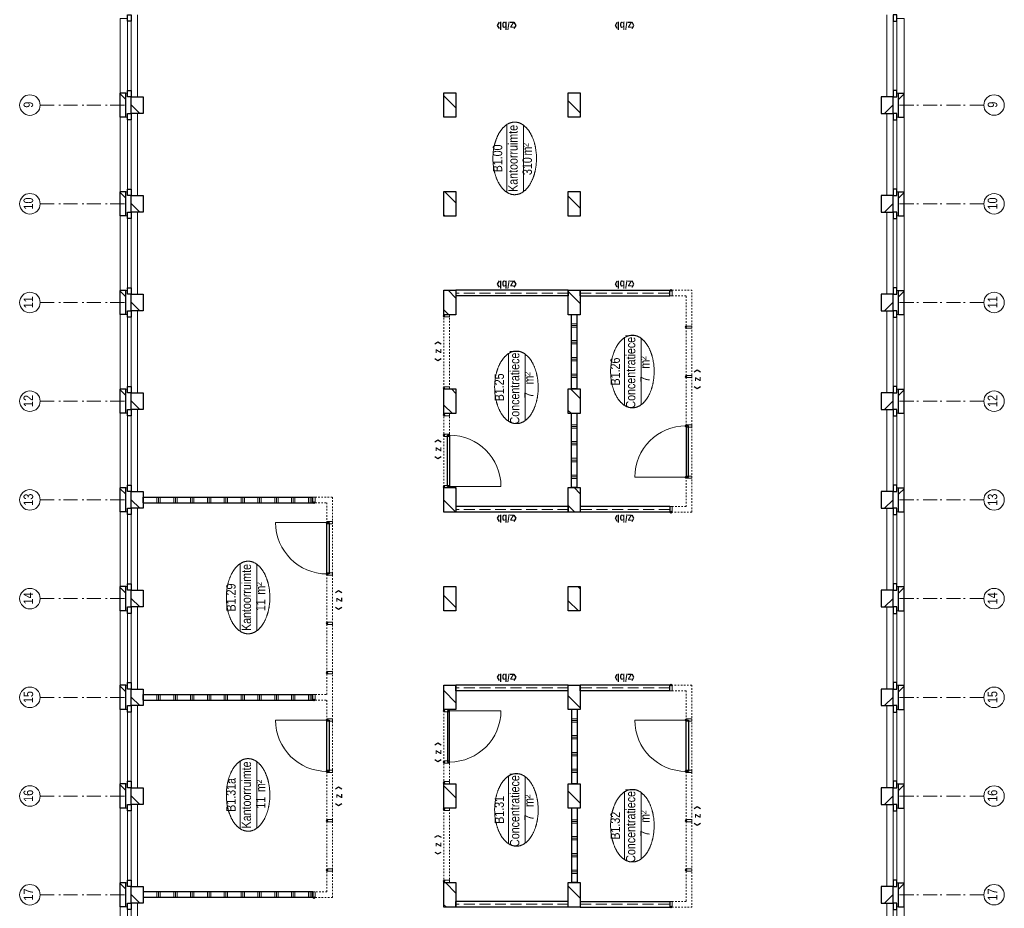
# Model space of a CAD drawing. Header units: millimetres. Extents: x 274596 to 660162, y 141333 to 298920.
# Tile 9 of 165: x 379383 to 396932, y 157484 to 173328. Entities that reach past the tile are written whole.
import ezdxf
from ezdxf.enums import TextEntityAlignment as Align

# ---------------------------------------------------------------- set-up
doc = ezdxf.new("R2010")
doc.units = ezdxf.units.MM
doc.header["$LTSCALE"] = 400
doc.header["$PDMODE"] = 3
doc.header["$PDSIZE"] = 15
for name, pattern in [('STYLE_02', [0.694427, 0.486069, -0.208359]), ('STYLE_06', [1.041641, 0.625, -0.208282, 0.069427, -0.138931]), ('STYLE_21', [0.138889, 0.069444, -0.069444])]:
    doc.linetypes.add(name, pattern=pattern)
for name, color, linetype, lineweight in [('Buitenkozijnen', 140, 'Continuous', 15), ('Interieur-deur', 43, 'Continuous', 9), ('Interieur-scheidingswand-horizontaal', 5, 'Continuous', 25), ('Interieur-scheidingswand-vertikaal', 5, 'Continuous', 25), ('Interieur-systeemwand glas', 140, 'STYLE_21', 15), ('Kozijnmerken', 43, 'Continuous', 9), ('mat-baksteen', 5, 'Continuous', 25), ('mat-kalkzandsteen', 5, 'Continuous', 25), ('None', 7, 'Continuous', 9), ('Ruimtenummers', 5, 'Continuous', 25)]:
    doc.layers.add(name, color=color, linetype=linetype, lineweight=lineweight)
doc.styles.add('Arial Narrow', font='ARIALN.TTF', dxfattribs={"height": 222.25})
doc.styles.add('Arial Narrow (bold)', font='ARIALNB.TTF', dxfattribs={"height": 172.861111})

# ---------------------------------------------------------------- blocks, each defined once
blk = doc.blocks.new('systeemwandstijl 880 hoh')
at = {"layer": 'Interieur-systeemwand glas', "color": 43, "linetype": 'Continuous', "lineweight": 9}
blk.add_lwpolyline([(0, 20), (100, 20), (100, -20), (0, -20)], close=True, dxfattribs=at)
at = {"layer": 'Interieur-systeemwand glas', "color": 43, "linetype": 'Continuous', "lineweight": 15}
blk.add_point((0, 0), dxfattribs=at)
blk = doc.blocks.new('Deur systeemwand 915')
at = {"layer": 'Interieur-deur', "color": 140, "linetype": 'Continuous', "lineweight": 15}
blk.add_line((0, 1015), (0, 100), dxfattribs=at)
at = {"layer": 'Interieur-deur', "color": 92, "linetype": 'Continuous', "lineweight": 25}
blk.add_lwpolyline([(-915, 100), (0, 100), (0, 60), (-915, 60)], close=True, dxfattribs=at)
at = {"layer": 'Interieur-deur', "color": 140, "linetype": 'Continuous', "lineweight": 15}
blk.add_arc((0, 100), 915, 90, 180, dxfattribs=at)
blk = doc.blocks.new('Systeemwand B (2D)')
at = {"layer": 'Interieur-systeemwand glas', "lineweight": 15}
for p, q in [((0, 50), (1323, 50)), ((0, -50), (1323, -50))]:
    blk.add_line(p, q, dxfattribs=at)
at = {"layer": 'None', "color": 7, "rotation": 270}
blk.add_blockref('systeemwandstijl 880 hoh', (20, 50), dxfattribs=at)
at = {"layer": 'None', "color": 7, "xscale": -1, "rotation": 90}
blk.add_blockref('systeemwandstijl 880 hoh', (1303, 50), dxfattribs=at)
blk = doc.blocks.new('Systeemwand B met deur (2D)')
at = {"layer": 'Interieur-systeemwand glas', "lineweight": 15}
for p, q in [((0, 50), (1323, 50)), ((0, -50), (1323, -50))]:
    blk.add_line(p, q, dxfattribs=at)
at = {"layer": 'None', "color": 7, "rotation": 270}
for p in [(20, 50), (388, 50)]:
    blk.add_blockref('systeemwandstijl 880 hoh', p, dxfattribs=at)
at = {"layer": 'None', "color": 7, "xscale": -1}
for name, rotation in [('systeemwandstijl 880 hoh', 90), ('Deur systeemwand 915', 180)]:
    blk.add_blockref(name, (1303, 50), dxfattribs=dict(at, rotation=rotation))
blk = doc.blocks.new('*X652')
at = {"layer": 'None', "lineweight": 9}
for p, q in [((600, -2372), (600, -2272)), ((630, -2372), (630, -2272)), ((660, -2372), (660, -2272)), ((900, -2372), (900, -2272)), ((930, -2372), (930, -2272)), ((960, -2372), (960, -2272)), ((1200, -2372), (1200, -2272)), ((1230, -2372), (1230, -2272)), ((1260, -2372), (1260, -2272)), ((1500, -2372), (1500, -2272)), ((1530, -2372), (1530, -2272)), ((1560, -2372), (1560, -2272))]:
    blk.add_line(p, q, dxfattribs=at)
blk = doc.blocks.new('*X653')
at = {"layer": 'None', "lineweight": 9}
for p, q in [((2400, -2372), (2400, -2272)), ((2430, -2372), (2430, -2272)), ((2460, -2372), (2460, -2272)), ((2700, -2372), (2700, -2272)), ((2730, -2372), (2730, -2272)), ((2760, -2372), (2760, -2272)), ((3000, -2372), (3000, -2272)), ((3030, -2372), (3030, -2272)), ((3060, -2372), (3060, -2272)), ((3300, -2372), (3300, -2272)), ((3330, -2372), (3330, -2272)), ((3360, -2372), (3360, -2272))]:
    blk.add_line(p, q, dxfattribs=at)
blk = doc.blocks.new('Concentratiecel B 2 (2D)')
at = {"layer": 'Interieur-scheidingswand-horizontaal', "lineweight": 25}
for p, q in [((437, -2272), (1760, -2272)), ((437, -2372), (437, -2272)), ((1760, -2372), (1760, -2272)), ((2197, -2272), (3520, -2272)), ((2197, -2372), (2197, -2272)), ((3520, -2372), (3520, -2272)), ((437, -2372), (1760, -2372)), ((2197, -2372), (3520, -2372))]:
    blk.add_line(p, q, dxfattribs=at)
at = {"layer": 'Interieur-scheidingswand-vertikaal', "lineweight": 25}
for p, q in [((100, -214), (0, -214)), ((0, -2215), (0, -214)), ((100, -2215), (100, -214)), ((3957, -214), (3857, -214)), ((3857, -2215), (3857, -214)), ((3957, -2215), (3957, -214)), ((100, -2215), (0, -2215)), ((3957, -2215), (3857, -2215)), ((100, -2429), (0, -2429)), ((0, -4025), (0, -2429)), ((100, -4025), (100, -2429)), ((3857, -2429), (3857, -4025)), ((3857, -2429), (3957, -2429)), ((3957, -2429), (3957, -4025)), ((100, -4025), (0, -4025)), ((3857, -4025), (3957, -4025))]:
    blk.add_line(p, q, dxfattribs=at)
at = {"layer": 'Interieur-scheidingswand-vertikaal', "linetype": 'STYLE_02', "lineweight": 9}
for p, q in [((50, -2215), (50, -214)), ((3907, -2215), (3907, -214)), ((50, -4025), (50, -2429)), ((3907, -2429), (3907, -4025))]:
    blk.add_line(p, q, dxfattribs=at)
at = {"layer": 'Interieur-systeemwand glas', "lineweight": 15}
for p, q in [((0, -4415), (0, -4065)), ((100, -4315), (100, -4065)), ((3857, -4065), (3857, -4315)), ((3957, -4065), (3957, -4415)), ((100, -4315), (3857, -4315)), ((0, -4415), (3957, -4415))]:
    blk.add_line(p, q, dxfattribs=at)
at = {"layer": 'Interieur-scheidingswand-horizontaal'}
for name in ['*X652', '*X653']:
    blk.add_blockref(name, (0, 0), dxfattribs=at)
at = {"layer": 'None', "color": 7, "xscale": -1}
for name, p in [('Systeemwand B met deur (2D)', (1760, -50)), ('Systeemwand B (2D)', (3520, -50)), ('Deur systeemwand 915', (623.5, -4415)), ('systeemwandstijl 880 hoh', (3957, -4045))]:
    blk.add_blockref(name, p, dxfattribs=at)
at = {"layer": 'None', "color": 7}
blk.add_blockref('systeemwandstijl 880 hoh', (0, -4045), dxfattribs=at)
at = {"layer": 'None', "color": 7, "rotation": 270}
blk.add_blockref('systeemwandstijl 880 hoh', (623.5, -4315), dxfattribs=at)
at = {"layer": 'None', "color": 7, "xscale": -1, "rotation": 90}
for p in [(1538.5, -4315), (2418.5, -4315), (3298.5, -4315)]:
    blk.add_blockref('systeemwandstijl 880 hoh', p, dxfattribs=at)
blk = doc.blocks.new('*X769')
at = {"layer": 'None', "lineweight": 9}
for p, q in [((-47607, 2880), (-47568, 2919)), ((-47358, 2705), (-47170, 2893))]:
    blk.add_line(p, q, dxfattribs=at)
blk = doc.blocks.new('*X770')
at = {"layer": 'None', "lineweight": 9}
blk.add_line((-45661, 2705), (-45447, 2919), dxfattribs=at)
blk = doc.blocks.new('*X771')
at = {"layer": 'None', "lineweight": 9}
blk.add_line((-43964, 2705), (-43750, 2919), dxfattribs=at)
blk = doc.blocks.new('*X772')
at = {"layer": 'None', "lineweight": 9}
blk.add_line((-42267, 2705), (-42053, 2919), dxfattribs=at)
blk = doc.blocks.new('*X773')
at = {"layer": 'None', "lineweight": 9}
for p, q in [((-40567, 2707), (-40356, 2919)), ((-40146, 2705), (-40130, 2720))]:
    blk.add_line(p, q, dxfattribs=at)
blk = doc.blocks.new('*X774')
at = {"layer": 'None', "lineweight": 9}
for p, q in [((-38807, 2770), (-38659, 2919)), ((-38449, 2705), (-38370, 2783))]:
    blk.add_line(p, q, dxfattribs=at)
blk = doc.blocks.new('*X775')
at = {"layer": 'None', "lineweight": 9}
for p, q in [((-37047, 2833), (-36962, 2919)), ((-36752, 2705), (-36610, 2846))]:
    blk.add_line(p, q, dxfattribs=at)
blk = doc.blocks.new('*X776')
at = {"layer": 'None', "lineweight": 9}
for p, q in [((-35287, 2896), (-35265, 2919)), ((-35055, 2705), (-34850, 2909))]:
    blk.add_line(p, q, dxfattribs=at)
blk = doc.blocks.new('*X777')
at = {"layer": 'None', "lineweight": 9}
blk.add_line((-33357, 2705), (-33143, 2919), dxfattribs=at)
blk = doc.blocks.new('*X780')
at = {"layer": 'None', "lineweight": 9}
blk.add_line((-47451, 491), (-47237, 705), dxfattribs=at)
blk = doc.blocks.new('*X781')
at = {"layer": 'None', "lineweight": 9}
blk.add_line((-45754, 491), (-45540, 705), dxfattribs=at)
blk = doc.blocks.new('*X782')
at = {"layer": 'None', "lineweight": 9}
blk.add_line((-44057, 491), (-43843, 705), dxfattribs=at)
blk = doc.blocks.new('*X783')
at = {"layer": 'None', "lineweight": 9}
for p, q in [((-42327, 523), (-42146, 705)), ((-41935, 491), (-41890, 536))]:
    blk.add_line(p, q, dxfattribs=at)
blk = doc.blocks.new('*X784')
at = {"layer": 'None', "lineweight": 9}
for p, q in [((-40567, 586), (-40449, 705)), ((-40238, 491), (-40130, 599))]:
    blk.add_line(p, q, dxfattribs=at)
blk = doc.blocks.new('*X785')
at = {"layer": 'None', "lineweight": 9}
for p, q in [((-38807, 649), (-38752, 705)), ((-38541, 491), (-38370, 662))]:
    blk.add_line(p, q, dxfattribs=at)
blk = doc.blocks.new('*X786')
at = {"layer": 'None', "lineweight": 9}
blk.add_line((-36844, 491), (-36630, 705), dxfattribs=at)
blk = doc.blocks.new('*X787')
at = {"layer": 'None', "lineweight": 9}
blk.add_line((-35147, 491), (-34933, 705), dxfattribs=at)
blk = doc.blocks.new('*X788')
at = {"layer": 'None', "lineweight": 9}
blk.add_line((-33450, 491), (-33236, 705), dxfattribs=at)
blk = doc.blocks.new('*X129')
at = {"layer": 'None', "lineweight": 9}
blk.add_line((-148.5, -148.5), (4, 4), dxfattribs=at)
blk = doc.blocks.new('*X130')
at = {"layer": 'None', "lineweight": 9}
blk.add_line((100, 100), (200, 200), dxfattribs=at)
blk = doc.blocks.new('Penant best-uitbr  (2D)')
at = {"layer": 'mat-baksteen', "lineweight": 25}
for p, q in [((-215, 200), (215, 200)), ((-215, 100), (-215, 200)), ((215, 100), (215, 200)), ((-215, 100), (215, 100))]:
    blk.add_line(p, q, dxfattribs=at)
at = {"layer": 'mat-kalkzandsteen', "lineweight": 25}
blk.add_lwpolyline([(-148.5, 4), (148.5, 4), (148.5, -210), (-148.5, -210)], close=True, dxfattribs=at)
at = {"layer": 'mat-baksteen'}
blk.add_blockref('*X130', (0, 0), dxfattribs=at)
at = {"layer": 'mat-kalkzandsteen'}
blk.add_blockref('*X129', (0, 0), dxfattribs=at)
blk = doc.blocks.new('Gevelpui best-uitbr 1330 (2D)')
at = {"layer": 'Buitenkozijnen', "lineweight": 15}
for p, q in [((-731.5, 71), (731.5, 71)), ((-731.5, 4), (-731.5, 71)), ((-731.5, 4), (731.5, 4)), ((731.5, 4), (731.5, 71))]:
    blk.add_line(p, q, dxfattribs=at)
at = {"layer": 'Buitenkozijnen', "color": 92, "lineweight": 25}
for points in [[(-731.5, 71), (-617.5, 71), (-617.5, 4), (-731.5, 4)], [(617.5, 71), (731.5, 71), (731.5, 4), (617.5, 4)]]:
    blk.add_lwpolyline(points, close=True, dxfattribs=at)
at = {"layer": 'None', "color": 43, "linetype": 'Continuous', "lineweight": 9}
blk.add_line((-731.5, -107), (731.5, -107), dxfattribs=at)
at = {"layer": 'None', "color": 43, "linetype": 'Continuous', "lineweight": 9, "flags": 128}
blk.add_lwpolyline([(-665, 71), (-665, 200), (665, 200), (665, 71)], dxfattribs=at)
blk = doc.blocks.new('Ruimtenummer UV 50')
at = {"layer": 'Ruimtenummers', "color": 8, "lineweight": 5}
for p, q in [((602, 157), (-602, 157)), ((595, -137), (-595, -137))]:
    blk.add_line(p, q, dxfattribs=at)
blk.add_open_spline([(-323, 354), (-173, 406), (173, 406), (323, 354), (473, 302), (560, 212), (647, 122), (647, 18), (647, -86), (560, -176), (473, -266), (323, -318), (173, -370), (-173, -370), (-323, -318), (-474, -266), (-560, -176), (-647, -86), (-647, 18), (-647, 122), (-560, 212), (-474, 302), (-323, 354)], degree=2, knots=[0, 0, 0, 0.09962, 0.19924, 0.19924, 0.283607, 0.283607, 0.349619, 0.349619, 0.415638, 0.415638, 0.5, 0.5, 0.59962, 0.69924, 0.69924, 0.783607, 0.783607, 0.849619, 0.849619, 0.915638, 0.915638, 1, 1, 1], dxfattribs=at)
at = {"layer": 'Ruimtenummers', "attachment_point": 2, "style": 'Arial Narrow'}
for s, insert, char_height in [(' m', (104, -122), 165.9), (' 2', (220, -133), 96.8)]:
    blk.add_mtext(s, dxfattribs=dict(at, insert=insert, char_height=char_height))
at = {"layer": 'Ruimtenummers', "style": 'Arial Narrow'}
for tag, p in [('Nummer', (0, 407)), ('Naam', (0, 132)), ('Oppervlak', (-138, -122))]:
    blk.add_attdef(tag, text='', height=166, dxfattribs=at).set_placement(p, align=Align.TOP_CENTER)
blk = doc.blocks.new('*X1094')
at = {"layer": 'None', "lineweight": 9}
for p, q in [((6990, 0), (7090, 0)), ((6990, -240), (7090, -240)), ((6990, -270), (7090, -270)), ((6990, -300), (7090, -300)), ((6990, -540), (7090, -540)), ((6990, -570), (7090, -570)), ((6990, -600), (7090, -600)), ((6990, -840), (7090, -840)), ((6990, -870), (7090, -870)), ((6990, -900), (7090, -900)), ((6990, -1140), (7090, -1140)), ((6990, -1170), (7090, -1170)), ((6990, -1200), (7090, -1200)), ((6990, -1440), (7090, -1440)), ((6990, -1470), (7090, -1470)), ((6990, -1500), (7090, -1500)), ((6990, -1740), (7090, -1740)), ((6990, -1770), (7090, -1770)), ((6990, -1800), (7090, -1800)), ((6990, -2040), (7090, -2040)), ((6990, -2070), (7090, -2070)), ((6990, -2100), (7090, -2100)), ((6990, -2340), (7090, -2340)), ((6990, -2370), (7090, -2370)), ((6990, -2400), (7090, -2400)), ((6990, -2640), (7090, -2640)), ((6990, -2670), (7090, -2670)), ((6990, -2700), (7090, -2700)), ((6990, -2940), (7090, -2940)), ((6990, -2970), (7090, -2970)), ((6990, -3000), (7090, -3000))]:
    blk.add_line(p, q, dxfattribs=at)
blk = doc.blocks.new('*X1095')
at = {"layer": 'None', "lineweight": 9}
for p, q in [((3470, 0), (3570, 0)), ((3470, -240), (3570, -240)), ((3470, -270), (3570, -270)), ((3470, -300), (3570, -300)), ((3470, -540), (3570, -540)), ((3470, -570), (3570, -570)), ((3470, -600), (3570, -600)), ((3470, -840), (3570, -840)), ((3470, -870), (3570, -870)), ((3470, -900), (3570, -900)), ((3470, -1140), (3570, -1140)), ((3470, -1170), (3570, -1170)), ((3470, -1200), (3570, -1200)), ((3470, -1440), (3570, -1440)), ((3470, -1470), (3570, -1470)), ((3470, -1500), (3570, -1500)), ((3470, -1740), (3570, -1740)), ((3470, -1770), (3570, -1770)), ((3470, -1800), (3570, -1800)), ((3470, -2040), (3570, -2040)), ((3470, -2070), (3570, -2070)), ((3470, -2100), (3570, -2100)), ((3470, -2340), (3570, -2340)), ((3470, -2370), (3570, -2370)), ((3470, -2400), (3570, -2400)), ((3470, -2640), (3570, -2640)), ((3470, -2670), (3570, -2670)), ((3470, -2700), (3570, -2700)), ((3470, -2940), (3570, -2940)), ((3470, -2970), (3570, -2970)), ((3470, -3000), (3570, -3000))]:
    blk.add_line(p, q, dxfattribs=at)
blk = doc.blocks.new('*X1096')
at = {"layer": 'None', "lineweight": 9}
for p, q in [((-50, 0), (50, 0)), ((-50, -240), (50, -240)), ((-50, -270), (50, -270)), ((-50, -300), (50, -300)), ((-50, -540), (50, -540)), ((-50, -570), (50, -570)), ((-50, -600), (50, -600)), ((-50, -840), (50, -840)), ((-50, -870), (50, -870)), ((-50, -900), (50, -900)), ((-50, -1140), (50, -1140)), ((-50, -1170), (50, -1170)), ((-50, -1200), (50, -1200)), ((-50, -1440), (50, -1440)), ((-50, -1470), (50, -1470)), ((-50, -1500), (50, -1500)), ((-50, -1740), (50, -1740)), ((-50, -1770), (50, -1770)), ((-50, -1800), (50, -1800)), ((-50, -2040), (50, -2040)), ((-50, -2070), (50, -2070)), ((-50, -2100), (50, -2100)), ((-50, -2340), (50, -2340)), ((-50, -2370), (50, -2370)), ((-50, -2400), (50, -2400)), ((-50, -2640), (50, -2640)), ((-50, -2670), (50, -2670)), ((-50, -2700), (50, -2700)), ((-50, -2940), (50, -2940)), ((-50, -2970), (50, -2970)), ((-50, -3000), (50, -3000))]:
    blk.add_line(p, q, dxfattribs=at)
blk = doc.blocks.new('Vergaderruimten B 2 (2D)')
at = {"layer": 'Interieur-scheidingswand-vertikaal', "lineweight": 25}
for p, q in [((50, 4), (-50, 4)), ((-50, -3021), (-50, 4)), ((50, -3021), (50, 4)), ((3470, 4), (3470, -3021)), ((3470, 4), (3570, 4)), ((3570, 4), (3570, -3021)), ((6990, 4), (6990, -3021)), ((6990, 4), (7090, 4)), ((7090, 4), (7090, -3021)), ((50, -3021), (-50, -3021)), ((3470, -3021), (3570, -3021)), ((6990, -3021), (7090, -3021))]:
    blk.add_line(p, q, dxfattribs=at)
at = {"layer": 'Interieur-systeemwand glas', "lineweight": 15}
for p, q in [((-50, -3371), (-50, -3061)), ((50, -3271), (50, -3061)), ((3470, -3061), (3470, -3271)), ((3570, -3061), (3570, -3271)), ((6990, -3061), (6990, -3271)), ((7090, -3061), (7090, -3371)), ((3470, -3271), (50, -3271)), ((6990, -3271), (3570, -3271)), ((7090, -3371), (-50, -3371))]:
    blk.add_line(p, q, dxfattribs=at)
at = {"layer": 'Interieur-scheidingswand-vertikaal'}
for name in ['*X1096', '*X1095', '*X1094']:
    blk.add_blockref(name, (0, 0), dxfattribs=at)
at = {"layer": 'Interieur-scheidingswand-vertikaal', "color": 7}
for name, p in [('Deur systeemwand 915', (3115, -3371)), ('Deur systeemwand 915', (6635, -3371)), ('systeemwandstijl 880 hoh', (-50, -3041)), ('systeemwandstijl 880 hoh', (3470, -3041)), ('systeemwandstijl 880 hoh', (6990, -3041))]:
    blk.add_blockref(name, p, dxfattribs=at)
at = {"layer": 'Interieur-scheidingswand-vertikaal', "color": 7, "rotation": 270}
for p in [(440, -3271), (3960, -3271)]:
    blk.add_blockref('systeemwandstijl 880 hoh', p, dxfattribs=at)
at = {"layer": 'Interieur-scheidingswand-vertikaal', "color": 7, "xscale": -1, "rotation": 90}
for p in [(1320, -3271), (2200, -3271), (3115, -3271), (4840, -3271), (5720, -3271), (6635, -3271)]:
    blk.add_blockref('systeemwandstijl 880 hoh', p, dxfattribs=at)
blk = doc.blocks.new('Kozijnmerk 50')
at = {"layer": 'Kozijnmerken', "color": 92, "linetype": 'Continuous', "lineweight": 25}
for points in [[(-132, 51), (-165, -6), (-132, -62)], [(132, 51), (165, -6), (132, -62)]]:
    blk.add_lwpolyline(points, dxfattribs=at)
at = {"layer": 'None', "color": 43, "style": 'Arial Narrow (bold)'}
blk.add_attdef('merk', text='', height=138, dxfattribs=at).set_placement((0, 0), align=Align.MIDDLE_CENTER)
blk = doc.blocks.new('*U1625')
at = {"layer": 'None', "color": 7, "linetype": 'STYLE_06', "lineweight": 9}
for p, q in [((-47389, 10116), (-47389, 8616)), ((-45629, 10116), (-45629, 8616)), ((-43869, 10116), (-43869, 8616)), ((-42109, 10116), (-42109, 8616)), ((-40349, 10116), (-40349, 8616)), ((-38589, 10116), (-38589, 8616)), ((-36829, 10116), (-36829, 8616)), ((-35069, 10116), (-35069, 8616)), ((-33309, 10116), (-33309, 8616))]:
    blk.add_line(p, q, dxfattribs=at)
at = {"layer": 'None', "color": 43, "linetype": 'Continuous', "lineweight": 9}
for centre in [(-47389, 10299), (-45629, 10299), (-43869, 10299), (-42109, 10299), (-40349, 10299), (-38589, 10299), (-36829, 10299), (-35069, 10299), (-33309, 10299)]:
    blk.add_circle(centre, 183, dxfattribs=at)
at = {"layer": 'None', "color": 8, "attachment_point": 1, "style": 'Arial Narrow'}
for s, insert, char_height in [('17', (-47493, 10412), 169.3), ('16', (-45733, 10412), 169.3), ('15', (-43973, 10412), 169.3), ('14', (-42213, 10412), 169.3), ('13', (-40453, 10412), 169.3), ('12', (-38693, 10412), 169.3), ('11', (-36933, 10412), 169.3), ('10', (-35173, 10412), 169.3), ('9', (-33356, 10412), 169)]:
    blk.add_mtext(s, dxfattribs=dict(at, insert=insert, char_height=char_height))

msp = doc.modelspace()

# ---------------------------------------------------------------- linework, layer by layer
at = {"layer": 'mat-kalkzandsteen', "lineweight": 25}
for points in [[(386945.41069, 171586.92983), (386945.41069, 172023.92983), (387159.41069, 172023.92983), (387159.41069, 171586.92983)], [(389159.41069, 171586.92983), (389159.41069, 172023.92983), (389373.41069, 172023.92983), (389373.41069, 171586.92983)], [(386945.41069, 169826.92983), (386945.41069, 170263.92983), (387159.41069, 170263.92983), (387159.41069, 169826.92983)], [(389159.41069, 169826.92983), (389159.41069, 170263.92983), (389373.41069, 170263.92983), (389373.41069, 169826.92983)], [(386945.41069, 168066.92983), (386945.41069, 168503.92983), (387159.41069, 168503.92983), (387159.41069, 168066.92983)], [(389159.41069, 168066.92983), (389159.41069, 168503.92983), (389373.41069, 168503.92983), (389373.41069, 168066.92983)], [(386945.41069, 166306.92983), (386945.41069, 166743.92983), (387159.41069, 166743.92983), (387159.41069, 166306.92983)], [(389159.41069, 166306.92983), (389159.41069, 166743.92983), (389373.41069, 166743.92983), (389373.41069, 166306.92983)], [(386945.41069, 164546.92983), (386945.41069, 164983.92983), (387159.41069, 164983.92983), (387159.41069, 164546.92983)], [(389159.41069, 164546.92983), (389159.41069, 164983.92983), (389373.41069, 164983.92983), (389373.41069, 164546.92983)], [(386945.41069, 162786.92983), (386945.41069, 163223.92983), (387159.41069, 163223.92983), (387159.41069, 162786.92983)], [(389159.41069, 162786.92983), (389159.41069, 163223.92983), (389373.41069, 163223.92983), (389373.41069, 162786.92983)], [(386945.41069, 161026.92983), (386945.41069, 161463.92983), (387159.41069, 161463.92983), (387159.41069, 161026.92983)], [(389159.41069, 161026.92983), (389159.41069, 161463.92983), (389373.41069, 161463.92983), (389373.41069, 161026.92983)], [(386945.41069, 159266.92983), (386945.41069, 159703.92983), (387159.41069, 159703.92983), (387159.41069, 159266.92983)], [(389159.41069, 159266.92983), (389159.41069, 159703.92983), (389373.41069, 159703.92983), (389373.41069, 159266.92983)], [(386945.41069, 157506.92983), (386945.41069, 157943.92983), (387159.41069, 157943.92983), (387159.41069, 157506.92983)], [(389159.41069, 157506.92983), (389159.41069, 157943.92983), (389373.41069, 157943.92983), (389373.41069, 157506.92983)]]:
    msp.add_lwpolyline(points, close=True, dxfattribs=at)
at = {"layer": 'None', "color": 7, "linetype": 'STYLE_06', "lineweight": 9}
for p, q in [((396566.89839, 171805.42983), (395066.89839, 171805.42983)), ((396566.89839, 170045.42983), (395066.89839, 170045.42983)), ((396566.89839, 168285.42983), (395066.89839, 168285.42983)), ((396566.89839, 166525.42983), (395066.89839, 166525.42983)), ((396566.89839, 164765.42983), (395066.89839, 164765.42983)), ((396566.89839, 163005.42983), (395066.89839, 163005.42983)), ((396566.89839, 161245.42983), (395066.89839, 161245.42983)), ((396566.89839, 159485.42983), (395066.89839, 159485.42983)), ((396566.89839, 157725.42983), (395066.89839, 157725.42983))]:
    msp.add_line(p, q, dxfattribs=at)
at = {"layer": 'None', "color": 43, "linetype": 'Continuous', "lineweight": 9}
for centre in [(396749.50481, 171805.42983), (396749.50481, 170045.42983), (396749.50481, 168285.42983), (396749.50481, 166525.42983), (396749.50481, 164765.42983), (396749.50481, 163005.42983), (396749.50481, 161245.42983), (396749.50481, 159485.42983), (396749.50481, 157725.42983)]:
    msp.add_circle(centre, 182.60642, dxfattribs=at)

# ---------------------------------------------------------------- block references
at = {"layer": 'Interieur-scheidingswand-vertikaal', "color": 7, "rotation": 90}
msp.add_blockref('Vergaderruimten B 2 (2D)', (381588.41069, 157725.42983), dxfattribs=at)
at = {"layer": 'Kozijnmerken', "color": 7}
for p, rotation, values in [((388064.41069, 173220.78668), 180, {'merk': 'z/bl'}), ((390164.41069, 173220.78668), 180, {'merk': 'z/bl'}), ((388064.41069, 168607.95424), 180, {'merk': 'z/bl'}), ((390164.41069, 168607.95424), 180, {'merk': 'z/bl'}), ((386831.60159, 167418.82985), 90, {'merk': 'z'}), ((391453.634, 166919.18843), 90, {'merk': 'z'}), ((386831.60159, 165668.82985), 90, {'merk': 'z'}), ((388064.41069, 164433.19276), 180, {'merk': 'z/bl'}), ((390164.41069, 164433.19276), 180, {'merk': 'z/bl'}), ((385062.1138, 162984.85525), 90, {'merk': 'z'}), ((388064.41069, 161597.15222), 180, {'merk': 'z/bl'}), ((390164.41069, 161597.15222), 180, {'merk': 'z/bl'}), ((386831.60159, 160268.82985), 90, {'merk': 'z'}), ((385062.1138, 159484.85525), 90, {'merk': 'z'}), ((391453.634, 159131.74779), 90, {'merk': 'z'}), ((386831.60159, 158618.82985), 90, {'merk': 'z'})]:
    msp.add_blockref('Kozijnmerk 50', p, dxfattribs=dict(at, rotation=rotation)).add_auto_attribs(values)
at = {"layer": 'mat-baksteen', "color": 7, "rotation": 90}
for p in [(381374.41069, 171805.42983), (381374.41069, 170045.42983), (381374.41069, 168285.42983), (381374.41069, 166525.42983), (381374.41069, 164765.42983), (381374.41069, 163005.42983), (381374.41069, 161245.42983), (381374.41069, 159485.42983), (381374.41069, 157725.42983)]:
    msp.add_blockref('Penant best-uitbr  (2D)', p, dxfattribs=at)
at = {"layer": 'mat-baksteen', "color": 7, "xscale": -1, "rotation": 270}
for p in [(394944.41069, 171805.42983), (394944.41069, 170045.42983), (394944.41069, 168285.42983), (394944.41069, 166525.42983), (394944.41069, 164765.42983), (394944.41069, 163005.42983), (394944.41069, 161245.42983), (394944.41069, 159485.42983), (394944.41069, 157725.42983)]:
    msp.add_blockref('Penant best-uitbr  (2D)', p, dxfattribs=at)
at = {"layer": 'mat-kalkzandsteen', "rotation": 90}
for name in ['*X777', '*X788', '*X776', '*X787', '*X775', '*X786', '*X774', '*X785', '*X773', '*X784', '*X783', '*X772', '*X771', '*X782', '*X770', '*X781', '*X769', '*X780']:
    msp.add_blockref(name, (389864.41069, 205114.37046), dxfattribs=at)
at = {"layer": 'None', "color": 7, "rotation": 90}
for name, p in [('*U1625', (389864.41069, 205114.37046)), ('Gevelpui best-uitbr 1330 (2D)', (381374.41069, 172685.42983)), ('Gevelpui best-uitbr 1330 (2D)', (381374.41069, 170925.42983)), ('Gevelpui best-uitbr 1330 (2D)', (381374.41069, 169165.42983)), ('Concentratiecel B 2 (2D)', (386945.41069, 164546.92983)), ('Gevelpui best-uitbr 1330 (2D)', (381374.41069, 167405.42983)), ('Gevelpui best-uitbr 1330 (2D)', (381374.41069, 165645.42983)), ('Gevelpui best-uitbr 1330 (2D)', (381374.41069, 163885.42983)), ('Gevelpui best-uitbr 1330 (2D)', (381374.41069, 162125.42983)), ('Gevelpui best-uitbr 1330 (2D)', (381374.41069, 160365.42983)), ('Gevelpui best-uitbr 1330 (2D)', (381374.41069, 158605.42983)), ('Gevelpui best-uitbr 1330 (2D)', (381374.41069, 156845.42983))]:
    msp.add_blockref(name, p, dxfattribs=at)
at = {"layer": 'None', "color": 7, "xscale": -1}
for name, p, rotation in [('Gevelpui best-uitbr 1330 (2D)', (394944.41069, 172685.42983), 270), ('Gevelpui best-uitbr 1330 (2D)', (394944.41069, 170925.42983), 270), ('Gevelpui best-uitbr 1330 (2D)', (394944.41069, 169165.42983), 270), ('Gevelpui best-uitbr 1330 (2D)', (394944.41069, 167405.42983), 270), ('Gevelpui best-uitbr 1330 (2D)', (394944.41069, 165645.42983), 270), ('Gevelpui best-uitbr 1330 (2D)', (394944.41069, 163885.42983), 270), ('Gevelpui best-uitbr 1330 (2D)', (394944.41069, 162125.42983), 270), ('Concentratiecel B 2 (2D)', (386945.41069, 161463.92983), 90), ('Gevelpui best-uitbr 1330 (2D)', (394944.41069, 160365.42983), 270), ('Gevelpui best-uitbr 1330 (2D)', (394944.41069, 158605.42983), 270), ('Gevelpui best-uitbr 1330 (2D)', (394944.41069, 156845.42983), 270)]:
    msp.add_blockref(name, p, dxfattribs=dict(at, rotation=rotation))
at = {"layer": 'Ruimtenummers', "rotation": 90}
for p, values in [((388223.57695, 170854.39886), {'Nummer': 'B1.00', 'Naam': 'Kantoorruimte', 'Oppervlak': '310'}), ((390321.07405, 167054.39033), {'Nummer': 'B1.26', 'Naam': 'Concentratiecel', 'Oppervlak': '7'}), ((388254.41069, 166772.1659), {'Nummer': 'B1.25', 'Naam': 'Concentratiecel', 'Oppervlak': '7'}), ((383472.1848, 163025.49261), {'Nummer': 'B1.29', 'Naam': 'Kantoorruimte', 'Oppervlak': '11'}), ((383472.1848, 159505.49261), {'Nummer': 'B1.31a', 'Naam': 'Kantoorruimte', 'Oppervlak': '11'}), ((388254.41069, 159238.75055), {'Nummer': 'B1.31', 'Naam': 'Concentratiecel', 'Oppervlak': '7'}), ((390321.07405, 158956.52612), {'Nummer': 'B1.32', 'Naam': 'Concentratiecel', 'Oppervlak': '7'})]:
    msp.add_blockref('Ruimtenummer UV 50', p, dxfattribs=at).add_auto_attribs(values)

# ---------------------------------------------------------------- texts
at = {"layer": 'None', "color": 8, "attachment_point": 1, "rotation": 90, "style": 'Arial Narrow'}
for s, insert, char_height in [('9', (396636.74723, 171758.85359), 169.33333), ('10', (396636.74723, 169941.71032), 169.333333), ('11', (396636.74723, 168181.71032), 169.333333), ('12', (396636.74723, 166421.71032), 169.333333), ('13', (396636.74723, 164661.71032), 169.333333), ('14', (396636.74723, 162901.71032), 169.333333), ('15', (396636.74723, 161141.71032), 169.333333), ('16', (396636.74723, 159381.71032), 169.333333), ('17', (396636.74723, 157621.71032), 169.333333)]:
    msp.add_mtext(s, dxfattribs=dict(at, insert=insert, char_height=char_height))

doc.saveas('drawing.dxf')
